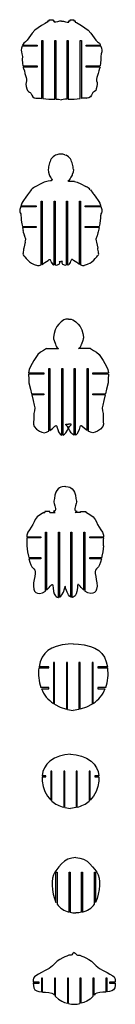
# Model space of a CAD drawing. Extents: x -545 to 865, y -1806 to 2117.
# Tile 11 of 12: x -406 to -318, y 198 to 1106. Entities that reach past the tile are written whole.
import ezdxf

# ---------------------------------------------------------------- set-up
doc = ezdxf.new("R2010")
doc.units = 0
doc.layers.get('0').update_dxf_attribs({"linetype": 'CONTINUOUS'})

msp = doc.modelspace()

# ---------------------------------------------------------------- linework, layer by layer
at = {"color": 7, "linetype": 'CONTINUOUS'}
for p, q in [((-380.2, 1103.82), (-380.2, 1104.97)), ((-380.2, 1104.97), (-378.99, 1104.97)), ((-378.99, 1104.97), (-378.99, 1105.97)), ((-378.99, 1105.97), (-375.57, 1105.97)), ((-375.57, 1105.97), (-375.57, 1104.97)), ((-375.57, 1104.97), (-374.43, 1104.97)), ((-374.43, 1104.97), (-374.43, 1103.79)), ((-360.97, 1103.79), (-360.97, 1104.97)), ((-360.97, 1104.97), (-359.84, 1104.97)), ((-359.84, 1104.97), (-359.84, 1105.97)), ((-359.84, 1105.97), (-356.41, 1105.97)), ((-356.41, 1105.97), (-356.41, 1104.97)), ((-356.41, 1104.97), (-355.21, 1104.97)), ((-355.21, 1104.97), (-355.21, 1103.82)), ((-390.25, 1081.53), (-403.96, 1081.53)), ((-403.61, 1082.53), (-390.25, 1082.53)), ((-390.25, 1082.53), (-390.25, 1081.53)), ((-385.92, 1086.68), (-384.92, 1086.68)), ((-385.92, 1033.32), (-385.92, 1086.68)), ((-384.92, 1086.68), (-384.92, 1033.17)), ((-373.92, 1086.68), (-372.92, 1086.68)), ((-373.92, 1032.61), (-373.92, 1086.68)), ((-372.92, 1086.68), (-372.92, 1032.6)), ((-362.48, 1086.68), (-361.48, 1086.68)), ((-362.48, 1032.6), (-362.48, 1086.68)), ((-361.48, 1086.68), (-361.48, 1032.61)), ((-350.48, 1086.68), (-349.48, 1086.68)), ((-350.48, 1033.17), (-350.48, 1086.68)), ((-349.48, 1086.68), (-349.48, 1033.32)), ((-345.16, 1082.53), (-331.8, 1082.53)), ((-345.16, 1081.53), (-345.16, 1082.53)), ((-331.45, 1081.53), (-345.16, 1081.53)), ((-403.28, 1063.32), (-390.25, 1063.32)), ((-390.25, 1063.32), (-390.25, 1062.32)), ((-345.16, 1063.32), (-332.12, 1063.32)), ((-345.16, 1062.32), (-345.16, 1063.32)), ((-390.25, 1062.32), (-403.1, 1062.32)), ((-332.3, 1062.32), (-345.16, 1062.32)), ((-372.92, 1032.6), (-370.65, 1032.63)), ((-370.65, 1032.63), (-367.7, 1032.02)), ((-364.76, 1032.63), (-367.7, 1032.02)), ((-362.48, 1032.6), (-364.76, 1032.63)), ((-372, 981.43), (-373.17, 980.98)), ((-364.76, 981.43), (-363.59, 980.98)), ((-378.98, 963.06), (-378.7, 962.5)), ((-357.78, 963.06), (-358.06, 962.5)), ((-386.88, 954.5), (-391.46, 952.18)), ((-383.57, 956.02), (-386.88, 954.5)), ((-379.88, 957.11), (-383.57, 956.02)), ((-376.46, 958.65), (-376.44, 958.49)), ((-361.29, 957.87), (-360.16, 957.87)), ((-361.29, 956.87), (-361.29, 957.87)), ((-355.77, 956.87), (-361.29, 956.87)), ((-360.3, 958.65), (-360.31, 958.49)), ((-355.77, 956.87), (-353.19, 956.02)), ((-353.19, 956.02), (-349.88, 954.5)), ((-349.88, 954.5), (-345.29, 952.18)), ((-395.56, 948.99), (-397.82, 946.12)), ((-341.2, 948.99), (-338.93, 946.12)), ((-399.91, 943.27), (-403.45, 938.44)), ((-386.6, 938.58), (-385.6, 938.58)), ((-386.6, 879.87), (-386.6, 938.58)), ((-385.6, 938.58), (-385.6, 880.3)), ((-374.6, 938.58), (-373.6, 938.58)), ((-374.6, 879.88), (-374.6, 938.58)), ((-373.6, 938.58), (-373.6, 879.84)), ((-363.16, 938.58), (-362.16, 938.58)), ((-363.16, 879.84), (-363.16, 938.58)), ((-362.16, 938.58), (-362.16, 879.88)), ((-351.16, 938.58), (-350.16, 938.58)), ((-351.16, 880.3), (-351.16, 938.58)), ((-350.16, 938.58), (-350.16, 879.87)), ((-336.85, 943.27), (-333.3, 938.44)), ((-390.92, 933.43), (-405.4, 933.43)), ((-404.96, 934.7), (-405.03, 934.43)), ((-405.03, 934.43), (-390.92, 934.43)), ((-404.94, 934.82), (-404.96, 934.7)), ((-390.92, 934.43), (-390.92, 933.43)), ((-345.83, 934.43), (-331.73, 934.43)), ((-345.83, 933.43), (-345.83, 934.43)), ((-331.36, 933.43), (-345.83, 933.43)), ((-331.82, 934.82), (-331.79, 934.7)), ((-331.79, 934.7), (-331.73, 934.43)), ((-405.06, 924.94), (-405, 924)), ((-331.7, 924.94), (-331.76, 924)), ((-403.77, 915.22), (-390.92, 915.22)), ((-390.92, 914.22), (-403.61, 914.22)), ((-402.59, 909.39), (-401.86, 906.77)), ((-390.92, 915.22), (-390.92, 914.22)), ((-345.83, 915.22), (-332.99, 915.22)), ((-345.83, 914.22), (-345.83, 915.22)), ((-333.15, 914.22), (-345.83, 914.22)), ((-334.16, 909.39), (-334.9, 906.77)), ((-401.12, 900.78), (-402.38, 895.34)), ((-335.63, 900.78), (-334.37, 895.34)), ((-395.36, 881.54), (-392.76, 880.12)), ((-384.05, 881.39), (-382.98, 882.02)), ((-382.98, 882.02), (-380.16, 884.03)), ((-377.15, 882.11), (-377.07, 881.97)), ((-377.07, 881.97), (-375.85, 880.35)), ((-369.78, 882.92), (-369.8, 882.96)), ((-368.55, 883.08), (-368.38, 883.08)), ((-368.2, 883.08), (-368.38, 883.08)), ((-366.98, 882.92), (-366.95, 882.96)), ((-359.69, 881.97), (-360.91, 880.35)), ((-359.6, 882.11), (-359.69, 881.97)), ((-353.78, 882.02), (-356.6, 884.03)), ((-352.7, 881.39), (-353.78, 882.02)), ((-341.39, 881.54), (-344, 880.12)), ((-392.76, 880.12), (-389.98, 879.36)), ((-373.6, 879.84), (-373.36, 879.84)), ((-363.16, 879.84), (-363.4, 879.84)), ((-344, 880.12), (-346.78, 879.36)), ((-381.6, 802.65), (-370.54, 802.65)), ((-341.03, 802.65), (-352.1, 802.65)), ((-379.54, 784.35), (-378.54, 784.35)), ((-379.54, 726.37), (-379.54, 784.35)), ((-378.54, 784.35), (-378.54, 726.97)), ((-367.54, 784.35), (-366.54, 784.35)), ((-367.54, 722.91), (-367.54, 784.35)), ((-366.54, 784.35), (-366.54, 722.91)), ((-356.1, 784.35), (-355.1, 784.35)), ((-356.1, 722.91), (-356.1, 784.35)), ((-355.1, 784.35), (-355.1, 722.91)), ((-344.1, 784.35), (-343.1, 784.35)), ((-344.1, 726.97), (-344.1, 784.35)), ((-343.1, 784.35), (-343.1, 726.37)), ((-383.86, 779.21), (-398.07, 779.21)), ((-398.03, 780.21), (-383.86, 780.21)), ((-383.86, 780.21), (-383.86, 779.21)), ((-338.77, 780.21), (-324.61, 780.21)), ((-338.77, 779.21), (-338.77, 780.21)), ((-324.57, 779.21), (-338.77, 779.21)), ((-395.29, 761), (-383.86, 761)), ((-383.86, 760), (-395.05, 760)), ((-383.86, 761), (-383.86, 760)), ((-338.77, 761), (-327.35, 761)), ((-338.77, 760), (-338.77, 761)), ((-327.59, 760), (-338.77, 760)), ((-383.99, 651.5), (-383.23, 651.5)), ((-383.23, 652.5), (-383.23, 651.5)), ((-378.43, 652.5), (-383.23, 652.5)), ((-378.43, 651.5), (-378.43, 652.5)), ((-378.43, 651.5), (-373.57, 651.5)), ((-350.26, 651.5), (-355.13, 651.5)), ((-350.26, 651.5), (-350.26, 652.5)), ((-350.26, 652.5), (-345.47, 652.5)), ((-345.47, 652.5), (-345.47, 651.5)), ((-344.71, 651.5), (-345.47, 651.5)), ((-386.89, 628.06), (-399.77, 628.06)), ((-399.76, 629.06), (-386.89, 629.06)), ((-386.89, 629.06), (-386.89, 628.06)), ((-382.57, 633.21), (-381.57, 633.21)), ((-382.57, 579), (-382.57, 633.21)), ((-381.57, 633.21), (-381.57, 579.89)), ((-370.57, 633.21), (-369.57, 633.21)), ((-370.57, 573.24), (-370.57, 633.21)), ((-369.57, 633.21), (-369.57, 573.53)), ((-359.13, 633.21), (-358.13, 633.21)), ((-359.13, 573.53), (-359.13, 633.21)), ((-358.13, 633.21), (-358.13, 573.24)), ((-347.13, 633.21), (-346.13, 633.21)), ((-347.13, 579.89), (-347.13, 633.21)), ((-346.13, 633.21), (-346.13, 579)), ((-341.81, 629.06), (-328.94, 629.06)), ((-341.81, 628.06), (-341.81, 629.06)), ((-328.93, 628.06), (-341.81, 628.06)), ((-398.21, 611.08), (-397.95, 609.85)), ((-397.95, 609.85), (-386.89, 609.85)), ((-386.89, 608.85), (-397.73, 608.85)), ((-386.89, 609.85), (-386.89, 608.85)), ((-341.81, 609.85), (-330.74, 609.85)), ((-341.81, 608.85), (-341.81, 609.85)), ((-330.97, 608.85), (-341.81, 608.85)), ((-330.49, 611.08), (-330.74, 609.85)), ((-364.98, 581.03), (-364.64, 582.39)), ((-363.72, 581.03), (-364.06, 582.39)), ((-379.41, 509.15), (-388.37, 509.15)), ((-379.41, 508.15), (-379.41, 509.15)), ((-374.09, 513.3), (-375.09, 513.3)), ((-375.09, 513.3), (-375.09, 475.23)), ((-374.09, 474.58), (-374.09, 513.3)), ((-362.09, 513.3), (-363.09, 513.3)), ((-363.09, 513.3), (-363.09, 470)), ((-362.09, 469.75), (-362.09, 513.3)), ((-350.65, 513.3), (-351.65, 513.3)), ((-351.65, 513.3), (-351.65, 469.75)), ((-350.65, 470), (-350.65, 513.3)), ((-338.65, 513.3), (-339.65, 513.3)), ((-339.65, 513.3), (-339.65, 474.58)), ((-338.65, 475.23), (-338.65, 513.3)), ((-325.37, 509.15), (-334.32, 509.15)), ((-334.32, 509.15), (-334.32, 508.15)), ((-388.52, 508.15), (-379.41, 508.15)), ((-334.32, 508.15), (-325.21, 508.15)), ((-379.41, 489.95), (-386.7, 489.95)), ((-386.31, 488.95), (-379.41, 488.95)), ((-379.41, 488.95), (-379.41, 489.95)), ((-327.03, 489.95), (-334.32, 489.95)), ((-334.32, 489.95), (-334.32, 488.95)), ((-334.32, 488.95), (-327.43, 488.95)), ((-362.09, 469.75), (-356.87, 468.79)), ((-351.65, 469.75), (-356.87, 468.79)), ((-382.03, 408.68), (-385.56, 408.68)), ((-382.03, 407.68), (-382.03, 408.68)), ((-376.71, 412.83), (-377.71, 412.83)), ((-377.71, 412.83), (-377.71, 386.12)), ((-376.71, 385.23), (-376.71, 412.83)), ((-364.71, 412.83), (-365.71, 412.83)), ((-365.71, 412.83), (-365.71, 379.74)), ((-364.71, 379.47), (-364.71, 412.83)), ((-353.26, 412.83), (-354.26, 412.83)), ((-354.26, 412.83), (-354.26, 379.47)), ((-353.26, 379.74), (-353.26, 412.83)), ((-341.26, 412.83), (-342.26, 412.83)), ((-342.26, 412.83), (-342.26, 385.23)), ((-341.26, 386.12), (-341.26, 412.83)), ((-333.41, 408.68), (-336.94, 408.68)), ((-336.94, 408.68), (-336.94, 407.68)), ((-385.63, 407.68), (-382.03, 407.68)), ((-336.94, 407.68), (-333.34, 407.68)), ((-364.71, 379.47), (-359.48, 378.54)), ((-354.26, 379.47), (-359.48, 378.54)), ((-372.82, 319.88), (-371.82, 319.88)), ((-372.82, 291.96), (-372.82, 319.88)), ((-371.82, 319.88), (-371.82, 290.29)), ((-360.82, 319.88), (-359.82, 319.88)), ((-360.82, 282.97), (-360.82, 319.88)), ((-359.82, 319.88), (-359.82, 282.75)), ((-349.38, 319.88), (-348.37, 319.88)), ((-349.38, 282.75), (-349.38, 319.88)), ((-348.37, 319.88), (-348.37, 282.97)), ((-337.38, 290.29), (-337.38, 319.88)), ((-337.38, 319.88), (-336.37, 319.88)), ((-336.37, 319.88), (-336.37, 291.96)), ((-388.36, 218.3), (-393.77, 218.3)), ((-388.36, 217.3), (-388.36, 218.3)), ((-385.24, 222.12), (-386.24, 222.12)), ((-386.24, 222.12), (-386.24, 209.31)), ((-385.24, 209.22), (-385.24, 222.12)), ((-373.24, 222.12), (-374.24, 222.12)), ((-374.24, 222.12), (-374.24, 206.32)), ((-373.24, 205.06), (-373.24, 222.12)), ((-361.24, 222.12), (-362.24, 222.12)), ((-362.24, 222.12), (-362.24, 198.87)), ((-361.24, 198.61), (-361.24, 222.12)), ((-349.79, 222.12), (-350.79, 222.12)), ((-350.79, 222.12), (-350.79, 198.61)), ((-349.79, 198.87), (-349.79, 222.12)), ((-337.79, 222.12), (-338.79, 222.12)), ((-338.79, 222.12), (-338.79, 205.06)), ((-337.79, 206.32), (-337.79, 222.12)), ((-325.79, 222.12), (-326.79, 222.12)), ((-326.79, 222.12), (-326.79, 209.22)), ((-325.79, 209.31), (-325.79, 222.12)), ((-318.26, 218.3), (-323.67, 218.3)), ((-323.67, 218.3), (-323.67, 217.3)), ((-393.74, 217.3), (-388.36, 217.3)), ((-323.67, 217.3), (-318.3, 217.3))]:
    msp.add_line(p, q, dxfattribs=at)
at = {"color": 7, "linetype": 'CONTINUOUS', "flags": 128}
for points in [[(-380.2, 1103.82), (-381.58, 1103.25), (-382.9, 1102.56), (-386.14, 1100.48), (-389.24, 1098.47), (-392.29, 1096.45), (-394.64, 1093.67), (-396.28, 1091.41), (-397.8, 1089.19), (-399.31, 1086.99), (-400.86, 1085.59), (-402.51, 1084.3), (-403.61, 1082.53)], [(-367.7, 1104.73), (-369.59, 1104.48), (-371.45, 1104.06), (-372.94, 1103.81), (-374.43, 1103.79)], [(-367.7, 1104.73), (-365.81, 1104.48), (-363.95, 1104.06), (-362.47, 1103.81), (-360.97, 1103.79)], [(-355.21, 1103.82), (-353.83, 1103.25), (-352.51, 1102.56), (-349.27, 1100.48), (-346.16, 1098.47), (-343.11, 1096.45), (-340.76, 1093.67), (-339.13, 1091.41), (-337.61, 1089.19), (-336.09, 1086.99), (-334.54, 1085.59), (-332.9, 1084.3), (-331.8, 1082.53)], [(-403.96, 1081.53), (-404.46, 1079.74), (-404.9, 1077.87), (-404.66, 1076.23), (-404.19, 1074.63), (-403.77, 1071.97), (-403.82, 1069.19)], [(-331.45, 1081.53), (-330.95, 1079.74), (-330.51, 1077.87), (-330.75, 1076.23), (-331.21, 1074.63), (-331.63, 1071.97), (-331.59, 1069.19)], [(-403.82, 1069.19), (-403.63, 1065.89), (-403.28, 1063.32)], [(-331.59, 1069.19), (-331.78, 1065.89), (-332.12, 1063.32)], [(-403.1, 1062.32), (-402.93, 1061.5), (-402.79, 1060.85)], [(-402.79, 1060.85), (-401.89, 1058.66), (-401.35, 1056.34), (-400.89, 1054.54), (-400.19, 1052.8), (-399.88, 1051.21), (-399.95, 1049.62), (-400.41, 1048.03), (-400.6, 1046.36), (-400.22, 1044.28), (-399.67, 1042.26), (-399.16, 1040.78), (-398.14, 1039.77), (-397.25, 1039.28), (-396.49, 1038.95), (-396.09, 1038.36), (-395.82, 1037.71), (-395.15, 1036.25), (-394.21, 1034.96), (-392.93, 1033.99), (-391.41, 1033.49), (-390.61, 1033.47), (-390.22, 1033.5), (-390.03, 1033.44), (-389.93, 1033.45), (-389.84, 1033.5), (-389.71, 1033.64), (-389.66, 1033.68), (-389.6, 1033.7), (-389.53, 1033.7), (-389.04, 1033.52), (-388.63, 1033.52), (-388.23, 1033.57), (-387.08, 1033.46), (-385.92, 1033.32)], [(-332.62, 1060.85), (-333.52, 1058.66), (-334.06, 1056.34), (-334.51, 1054.54), (-335.22, 1052.8), (-335.53, 1051.21), (-335.46, 1049.62), (-335, 1048.03), (-334.81, 1046.36), (-335.18, 1044.28), (-335.73, 1042.26), (-336.25, 1040.78), (-337.26, 1039.77), (-338.16, 1039.28), (-338.91, 1038.95), (-339.31, 1038.36), (-339.59, 1037.71), (-340.25, 1036.25), (-341.19, 1034.96), (-342.47, 1033.99), (-343.99, 1033.49), (-344.79, 1033.47), (-345.19, 1033.5), (-345.38, 1033.44), (-345.48, 1033.45), (-345.57, 1033.5), (-345.7, 1033.64), (-345.75, 1033.68), (-345.81, 1033.7), (-345.88, 1033.7), (-346.37, 1033.52), (-346.77, 1033.52), (-347.17, 1033.57), (-348.32, 1033.46), (-349.48, 1033.32)], [(-332.3, 1062.32), (-332.47, 1061.5), (-332.62, 1060.85)], [(-379.95, 967.92), (-379.76, 965.43), (-378.98, 963.06)], [(-356.8, 967.92), (-357, 965.43), (-357.78, 963.06)], [(-376.44, 958.49), (-376.46, 958.23), (-376.53, 957.99), (-376.67, 957.77), (-376.87, 957.61), (-377.35, 957.43), (-377.85, 957.35), (-379.88, 957.11)], [(-397.82, 946.12), (-397.84, 946.09), (-397.87, 946.05), (-397.97, 945.91), (-398.33, 945.43), (-398.5, 945.19), (-398.6, 945.05), (-398.86, 944.69), (-399.91, 943.27)], [(-338.93, 946.12), (-338.92, 946.09), (-338.89, 946.05), (-338.78, 945.91), (-338.43, 945.43), (-338.26, 945.19), (-338.15, 945.05), (-337.9, 944.69), (-336.85, 943.27)], [(-403.45, 938.44), (-404.41, 936.72), (-404.94, 934.82)], [(-333.3, 938.44), (-332.35, 936.72), (-331.82, 934.82)], [(-406.1, 931.04), (-406.2, 930.26), (-406.18, 929.48), (-406, 928.71), (-405.7, 927.99), (-405.29, 927.02), (-405.12, 926), (-405.06, 924.94)], [(-405.4, 933.43), (-405.58, 932.88), (-406.1, 931.04)], [(-330.65, 931.04), (-330.56, 930.26), (-330.57, 929.48), (-330.76, 928.71), (-331.06, 927.99), (-331.47, 927.02), (-331.64, 926), (-331.7, 924.94)], [(-331.36, 933.43), (-331.18, 932.88), (-330.65, 931.04)], [(-405, 924), (-404.89, 922.58), (-404.74, 921.16)], [(-404.74, 921.16), (-404.2, 917.84), (-403.77, 915.22)], [(-332.02, 921.16), (-332.56, 917.84), (-332.99, 915.22)], [(-331.76, 924), (-331.87, 922.58), (-332.02, 921.16)], [(-403.61, 914.22), (-403.36, 912.67), (-403.16, 911.44)], [(-333.15, 914.22), (-333.4, 912.67), (-333.6, 911.44)], [(-385.6, 880.3), (-384.77, 880.89), (-384.05, 881.39)], [(-380.16, 884.03), (-379.16, 884.78), (-378.87, 884.89), (-378.71, 884.91), (-378.56, 884.87), (-378.3, 884.7), (-378.08, 884.48)], [(-369.8, 882.96), (-369.88, 883.07), (-369.89, 883.09), (-369.9, 883.1), (-369.89, 883.1), (-369.89, 883.11), (-369.89, 883.11), (-369.89, 883.11), (-369.87, 883.11), (-369.8, 883.1), (-369.6, 883.1), (-369.53, 883.09)], [(-369.53, 883.09), (-369.39, 883.06), (-369.31, 883.04), (-369.27, 883.04), (-369.15, 883.01), (-369.02, 882.97), (-368.89, 882.94), (-368.83, 882.94), (-368.77, 882.96), (-368.57, 883.08), (-368.56, 883.08), (-368.56, 883.08), (-368.55, 883.08), (-368.55, 883.08), (-368.55, 883.08), (-368.55, 883.08)], [(-367.23, 883.09), (-367.37, 883.06), (-367.45, 883.04), (-367.49, 883.04), (-367.61, 883.01), (-367.74, 882.97), (-367.86, 882.94), (-367.93, 882.94), (-367.99, 882.96), (-368.19, 883.08), (-368.2, 883.08), (-368.2, 883.08), (-368.2, 883.08), (-368.2, 883.08), (-368.2, 883.08), (-368.2, 883.08)], [(-366.95, 882.96), (-366.88, 883.07), (-366.86, 883.09), (-366.86, 883.1), (-366.86, 883.1), (-366.87, 883.11), (-366.87, 883.11), (-366.87, 883.11), (-366.89, 883.11), (-366.96, 883.1), (-367.15, 883.1), (-367.23, 883.09)], [(-356.6, 884.03), (-357.6, 884.78), (-357.89, 884.89), (-358.04, 884.91), (-358.19, 884.87), (-358.45, 884.7), (-358.68, 884.48)], [(-351.16, 880.3), (-351.99, 880.89), (-352.7, 881.39)], [(-361.32, 829.88), (-361.9, 829.76), (-362.59, 829.78), (-363.69, 829.73), (-365.45, 829.21), (-366.86, 828.38), (-368.15, 827.34), (-370.27, 825.25), (-372.13, 823.04), (-373.64, 819.94), (-374.55, 816.63), (-375.11, 813.2)], [(-361.32, 829.88), (-360.74, 829.76), (-360.04, 829.78), (-358.95, 829.73), (-357.19, 829.21), (-355.78, 828.38), (-354.49, 827.34), (-352.37, 825.25), (-350.51, 823.04), (-349, 819.94), (-348.08, 816.63), (-347.53, 813.2)], [(-375.11, 813.2), (-375.14, 812.56), (-374.98, 811.69), (-374.47, 810.03), (-373.39, 806.76)], [(-347.53, 813.2), (-347.5, 812.56), (-347.66, 811.69), (-348.16, 810.03), (-349.24, 806.76)], [(-381.6, 802.65), (-384.35, 800.96), (-387.16, 799.26), (-389.49, 797.08), (-391.42, 794.48), (-393.12, 791.72), (-394.72, 788.98), (-396.29, 786.22), (-397.66, 783.37), (-398.03, 780.21)], [(-341.03, 802.65), (-338.29, 800.96), (-335.48, 799.26), (-333.14, 797.08), (-331.22, 794.48), (-329.52, 791.72), (-327.92, 788.98), (-326.35, 786.22), (-324.97, 783.37), (-324.61, 780.21)], [(-398.07, 779.21), (-397.97, 774.54), (-397.71, 770.92)], [(-324.57, 779.21), (-324.67, 774.54), (-324.93, 770.92)], [(-397.71, 770.92), (-396.33, 765.37), (-395.29, 761)], [(-324.93, 770.92), (-326.3, 765.37), (-327.35, 761)], [(-395.05, 760), (-393.82, 754.68), (-392.88, 750.49)], [(-327.59, 760), (-328.82, 754.68), (-329.76, 750.49)], [(-392.88, 750.49), (-392.31, 747.9), (-392.64, 745.26), (-393.17, 742.65), (-393.34, 740.01), (-393.31, 737.34), (-393.38, 735.12), (-393.54, 732.91), (-392.87, 730.82), (-390.7, 728.3), (-387.99, 726.36), (-385.96, 725.46), (-383.79, 725.07), (-381.61, 725.48), (-379.58, 726.35), (-379.54, 726.37)], [(-329.76, 750.49), (-330.32, 747.9), (-329.99, 745.26), (-329.47, 742.65), (-329.29, 740.01), (-329.33, 737.34), (-329.26, 735.12), (-329.1, 732.91), (-329.76, 730.82), (-331.94, 728.3), (-334.64, 726.36), (-336.67, 725.46), (-338.85, 725.07), (-341.02, 725.48), (-343.06, 726.35), (-343.1, 726.37)], [(-378.54, 726.97), (-376.05, 728.91), (-373.74, 731.01), (-373.17, 731.44), (-372.92, 731.56), (-372.68, 731.58), (-372.41, 731.4), (-372.19, 731.09), (-371.89, 730.55), (-371.12, 728.17), (-370.36, 725.86), (-368.94, 723.81), (-368.31, 723.26), (-367.54, 722.91)], [(-366.54, 722.91), (-364.95, 723.76), (-363.69, 725.05), (-362.18, 727.45), (-361.74, 728.64), (-361.71, 729.82), (-362.3, 730.89), (-363.23, 731.85), (-363.72, 732.3), (-363.88, 732.56), (-363.9, 732.72), (-363.86, 732.87), (-363.8, 732.94), (-363.72, 732.98), (-363.51, 732.99), (-362.42, 732.97), (-361.32, 732.92)], [(-356.1, 722.91), (-357.69, 723.76), (-358.95, 725.05), (-360.45, 727.45), (-360.89, 728.64), (-360.92, 729.82), (-360.33, 730.89), (-359.41, 731.85), (-358.92, 732.3), (-358.75, 732.56), (-358.74, 732.72), (-358.78, 732.87), (-358.83, 732.94), (-358.91, 732.98), (-359.13, 732.99), (-360.22, 732.97), (-361.32, 732.92)], [(-344.1, 726.97), (-346.59, 728.91), (-348.89, 731.01), (-349.46, 731.44), (-349.72, 731.56), (-349.96, 731.58), (-350.22, 731.4), (-350.45, 731.09), (-350.74, 730.55), (-351.52, 728.17), (-352.28, 725.86), (-353.69, 723.81), (-354.33, 723.26), (-355.1, 722.91)], [(-364.68, 675.58), (-367.02, 675.22), (-368.51, 674.81), (-369.67, 674.19), (-370.91, 673.23), (-372.11, 671.92), (-373.02, 670.32), (-373.8, 667.43), (-374.25, 664.48), (-374.86, 661.93)], [(-364.35, 675.63), (-364.53, 675.6), (-364.68, 675.58)], [(-364.35, 675.63), (-364.16, 675.6), (-364.02, 675.58)], [(-364.02, 675.58), (-361.68, 675.22), (-360.19, 674.81), (-359.03, 674.19), (-357.79, 673.23), (-356.59, 671.92), (-355.68, 670.32), (-354.9, 667.43), (-354.45, 664.48), (-353.84, 661.93)], [(-374.86, 661.93), (-374.92, 661.5), (-374.87, 660.96), (-374.6, 659.92), (-373.85, 657.73), (-373.19, 655.24), (-373.15, 654.52), (-373.25, 653.91), (-373.51, 653.42), (-374.18, 652.96), (-375.11, 652.7)], [(-353.84, 661.93), (-353.78, 661.5), (-353.83, 660.96), (-354.1, 659.92), (-354.84, 657.73), (-355.5, 655.24), (-355.55, 654.52), (-355.45, 653.91), (-355.18, 653.42), (-354.52, 652.96), (-353.59, 652.7)], [(-383.99, 651.5), (-387.12, 649.62), (-390.05, 647.41), (-391.9, 645.15), (-393.06, 642.82), (-394.2, 640.36), (-395.57, 637.98), (-397.28, 635.38), (-398.63, 633.32), (-399.41, 631.64), (-399.65, 630.51), (-399.76, 629.06)], [(-373.57, 651.5), (-374.52, 652.08), (-375.11, 652.7)], [(-355.13, 651.5), (-354.18, 652.08), (-353.59, 652.7)], [(-344.71, 651.5), (-341.58, 649.62), (-338.65, 647.41), (-336.8, 645.15), (-335.64, 642.82), (-334.49, 640.36), (-333.13, 637.98), (-331.42, 635.38), (-330.07, 633.32), (-329.29, 631.64), (-329.05, 630.51), (-328.94, 629.06)], [(-399.54, 620.72), (-398.98, 615.3), (-398.21, 611.08)], [(-329.16, 620.72), (-329.72, 615.3), (-330.49, 611.08)], [(-397.73, 608.85), (-396.81, 605.63), (-395.88, 603.25), (-394.95, 601.53), (-394.07, 600.32), (-393.29, 599.46), (-392.34, 598.38), (-391.87, 597.1), (-391.96, 595.15), (-392.41, 592.61), (-393, 589.68), (-393.49, 586.58), (-393.64, 583.52), (-393.21, 580.69), (-392.5, 579.07), (-391.36, 577.8), (-389.78, 577), (-387.9, 576.74), (-385.17, 577.33), (-382.57, 579)], [(-330.97, 608.85), (-331.88, 605.63), (-332.82, 603.25), (-333.75, 601.53), (-334.62, 600.32), (-335.41, 599.46), (-336.35, 598.38), (-336.82, 597.1), (-336.74, 595.15), (-336.29, 592.61), (-335.7, 589.68), (-335.21, 586.58), (-335.06, 583.52), (-335.48, 580.69), (-336.2, 579.07), (-337.34, 577.8), (-338.92, 577), (-340.8, 576.74), (-343.53, 577.33), (-346.13, 579)], [(-381.57, 579.89), (-380.4, 581.07), (-379.15, 582.45), (-378.06, 583.67), (-377.33, 584.41), (-376.73, 584.89), (-376.54, 584.99), (-376.37, 585.03), (-376.22, 585.02), (-376.09, 584.95), (-375.94, 584.75), (-375.83, 584.45), (-375.7, 583.78), (-375.55, 582.15), (-375.08, 578.5), (-374.42, 576.45), (-373.38, 574.74), (-372.55, 573.9), (-371.67, 573.39), (-370.79, 573.23), (-370.57, 573.24)], [(-364.64, 582.39), (-364.49, 583.03), (-364.35, 583.62)], [(-364.06, 582.39), (-364.21, 583.03), (-364.35, 583.62)], [(-347.13, 579.89), (-348.29, 581.07), (-349.55, 582.45), (-350.64, 583.67), (-351.37, 584.41), (-351.97, 584.89), (-352.16, 584.99), (-352.33, 585.03), (-352.48, 585.02), (-352.61, 584.95), (-352.75, 584.75), (-352.87, 584.45), (-353, 583.78), (-353.15, 582.15), (-353.62, 578.5), (-354.27, 576.45), (-355.31, 574.74), (-356.15, 573.9), (-357.02, 573.39), (-357.91, 573.23), (-358.13, 573.24)], [(-369.57, 573.53), (-368.46, 574.31), (-367.42, 575.51), (-366.03, 577.98), (-364.98, 581.03)], [(-359.13, 573.53), (-360.24, 574.31), (-361.28, 575.51), (-362.67, 577.98), (-363.72, 581.03)], [(-356.87, 530.38), (-361.57, 530.16), (-367.01, 529.41), (-372.62, 527.97), (-376.64, 526.32), (-380.23, 524.12), (-383.17, 521.32), (-385.44, 517.97), (-387.26, 513.72), (-388.37, 509.15)], [(-356.87, 530.38), (-352.16, 530.16), (-346.73, 529.41), (-341.11, 527.97), (-337.09, 526.32), (-333.51, 524.12), (-330.56, 521.32), (-328.3, 517.97), (-326.48, 513.72), (-325.37, 509.15)], [(-374.09, 474.58), (-369.08, 472.01), (-363.09, 470)], [(-339.65, 474.58), (-344.65, 472.01), (-350.65, 470)], [(-359.48, 428.75), (-364.71, 428.15), (-369.63, 426.89), (-374.22, 424.87), (-378.43, 422.01), (-381.23, 419.25), (-383.44, 416.07), (-384.88, 412.51), (-385.56, 408.68)], [(-359.48, 428.75), (-354.26, 428.15), (-349.33, 426.89), (-344.74, 424.87), (-340.54, 422.01), (-337.74, 419.25), (-335.53, 416.07), (-334.09, 412.51), (-333.41, 408.68)], [(-385.63, 407.68), (-385.51, 403.84), (-384.61, 398.86), (-383.03, 394.11), (-380.76, 389.79), (-377.71, 386.12)], [(-333.34, 407.68), (-333.46, 403.84), (-334.35, 398.86), (-335.94, 394.11), (-338.21, 389.79), (-341.26, 386.12)], [(-354.6, 333.44), (-358.36, 332.77), (-361.82, 331.84), (-364.93, 330.04), (-367.67, 327.45), (-370.07, 324.74), (-372.13, 322.25), (-373.83, 319.82), (-375.13, 317.26), (-375.99, 314.35), (-376.39, 310.9), (-376.36, 307.58), (-375.98, 303.69), (-375.27, 299.45), (-374.21, 295.38), (-372.82, 291.96)], [(-354.6, 333.44), (-350.83, 332.77), (-347.37, 331.84), (-344.26, 330.04), (-341.53, 327.45), (-339.13, 324.74), (-337.06, 322.25), (-335.36, 319.82), (-334.07, 317.26), (-333.2, 314.35), (-332.8, 310.9), (-332.84, 307.58), (-333.21, 303.69), (-333.93, 299.45), (-334.98, 295.38), (-336.37, 291.96)], [(-359.82, 282.75), (-357.39, 282.4), (-354.6, 282.26)], [(-349.38, 282.75), (-351.8, 282.4), (-354.6, 282.26)], [(-356.02, 245.69), (-356.9, 245.21), (-357.47, 244.62), (-358.31, 243.55), (-358.95, 243.27), (-359.75, 243.19), (-361.12, 243.11), (-362.96, 242.31), (-364.81, 241.56), (-366.61, 240.69), (-369.31, 239.34), (-371.81, 237.71), (-373.98, 235.66), (-376.07, 233.5), (-379.18, 231.04), (-382.67, 229.06), (-386.25, 227.22), (-388.83, 225.7), (-391.41, 224.16), (-392.66, 223.32), (-393.39, 222.03), (-393.71, 220.59), (-393.78, 219.08), (-393.77, 218.3)], [(-356.02, 245.69), (-355.13, 245.21), (-354.56, 244.62), (-353.72, 243.55), (-353.08, 243.27), (-352.28, 243.19), (-350.91, 243.11), (-349.07, 242.31), (-347.22, 241.56), (-345.42, 240.69), (-342.72, 239.34), (-340.22, 237.71), (-338.05, 235.66), (-335.96, 233.5), (-332.85, 231.04), (-329.36, 229.06), (-325.78, 227.22), (-323.2, 225.7), (-320.62, 224.16), (-319.37, 223.32), (-318.64, 222.03), (-318.32, 220.59), (-318.25, 219.08), (-318.26, 218.3)], [(-393.74, 217.3), (-393.66, 215.13), (-393.27, 213.06), (-392.24, 211.42), (-390.54, 210.36), (-388.58, 209.72), (-386.24, 209.31)], [(-385.24, 209.22), (-382.39, 209.05), (-379.53, 208.85), (-376.7, 208.28), (-375.36, 207.48), (-374.24, 206.32)], [(-326.79, 209.22), (-329.64, 209.05), (-332.5, 208.85), (-335.33, 208.28), (-336.67, 207.48), (-337.79, 206.32)], [(-318.3, 217.3), (-318.37, 215.13), (-318.76, 213.06), (-319.8, 211.42), (-321.49, 210.36), (-323.45, 209.72), (-325.79, 209.31)], [(-373.24, 205.06), (-370.62, 202.53), (-367.51, 200.72), (-364.92, 199.68), (-362.24, 198.87)], [(-338.79, 205.06), (-341.41, 202.53), (-344.52, 200.72), (-347.12, 199.68), (-349.79, 198.87)]]:
    msp.add_lwpolyline(points, dxfattribs=at)
at = {"color": 7, "linetype": 'CONTINUOUS'}
for centre, radius, start, end in [((-374.92, 1121.33), 88.72, 263.52659, 270.64421), ((-360.48, 1121.33), 88.72, 269.35579, 276.47341), ((-367.46, 970.11), 12.28, 117.71923, 142.88029), ((-367.38, 965.02), 17.05, 93.3474, 105.71481), ((-369.37, 965.01), 17.05, 74.28557, 86.65238), ((-369.3, 970.11), 12.28, 37.1201, 62.28079), ((-360.16, 966.77), 19.83, 162.20227, 176.66631), ((-361.84, 968.95), 17.63, 150.92085, 167.29337), ((-374.91, 968.95), 17.63, 12.70348, 29.0823), ((-376.6, 966.77), 19.84, 3.33487, 17.79722), ((-407.45, 943.19), 34.63, 26.52293, 33.89186), ((-359.2, 958.44), 1.12, 177.36112, 210.23537), ((-329.31, 943.19), 34.63, 146.10814, 153.47707), ((-385.18, 939.92), 13.78, 117.10807, 138.83362), ((-351.46, 940.06), 13.59, 41.01786, 63.04005), ((-410.42, 908.35), 7.89, 7.56595, 23.09977), ((-326.34, 908.35), 7.89, 156.9017, 172.42919), ((-424.64, 896.72), 24.9, 15.86879, 23.79351), ((-411.56, 903.82), 10.88, 343.7657, 358.4748), ((-312.12, 896.72), 24.9, 156.20715, 164.13148), ((-325.2, 903.82), 10.87, 181.52377, 196.23725), ((-400.79, 889.94), 2.45, 160.69625, 202.46781), ((-329.54, 881.56), 74.13, 169.28502, 172.88224), ((-407.16, 881.57), 74.08, 7.11686, 10.71661), ((-335.97, 889.94), 2.45, 337.53292, 19.30107), ((-363.37, 921.93), 51.57, 219.68106, 222.27457), ((-379.26, 905.14), 28.57, 218.80144, 235.69246), ((-348.99, 894.51), 30.77, 199.02421, 203.75854), ((-418.32, 909.04), 56.11, 329.51016, 330.9872), ((-370.79, 881.76), 1.53, 2.49047, 48.92406), ((-365.97, 881.76), 1.53, 131.07531, 177.5127), ((-317.42, 909.62), 57.27, 209.02678, 210.47382), ((-387.82, 894.53), 30.83, 336.24673, 340.97178), ((-357.5, 905.14), 28.57, 304.30931, 321.19706), ((-373.92, 922.38), 52.27, 317.74272, 320.30166), ((-389.34, 886.49), 7.16, 264.871, 292.486), ((-374.28, 882.64), 2.78, 235.63848, 263.4382), ((-372.35, 883.37), 3.67, 254.11954, 310.39232), ((-364.4, 883.37), 3.67, 229.60795, 285.88019), ((-362.47, 882.64), 2.77, 276.55476, 304.38775), ((-347.42, 886.49), 7.16, 247.514, 275.129), ((-367.94, 807.5), 5.5, 187.73846, 241.81982), ((-354.7, 807.5), 5.5, 298.17972, 352.262), ((-163.64, 631.84), 236.16, 180.91685, 182.69842), ((-564.77, 631.83), 235.87, 357.3005, 359.08424), ((-351.16, 502.69), 37.75, 171.67939, 199.72795), ((-362.57, 502.69), 37.75, 340.27212, 8.32092), ((-358.32, 500.39), 30.23, 202.23678, 236.32074), ((-355.41, 500.39), 30.23, 303.67807, 337.76456), ((-358.12, 408.69), 29.94, 231.61251, 255.3144), ((-360.85, 408.69), 29.93, 284.68525, 308.38895), ((-356.44, 301.48), 19.02, 216.03931, 256.68249), ((-352.76, 301.48), 19.02, 283.3192, 323.95914), ((-357.42, 208.95), 11.03, 249.76783, 277.33469), ((-354.61, 208.95), 11.03, 262.66516, 290.23239)]:
    msp.add_arc(centre, radius, start, end, dxfattribs=at)

doc.saveas('drawing.dxf')
